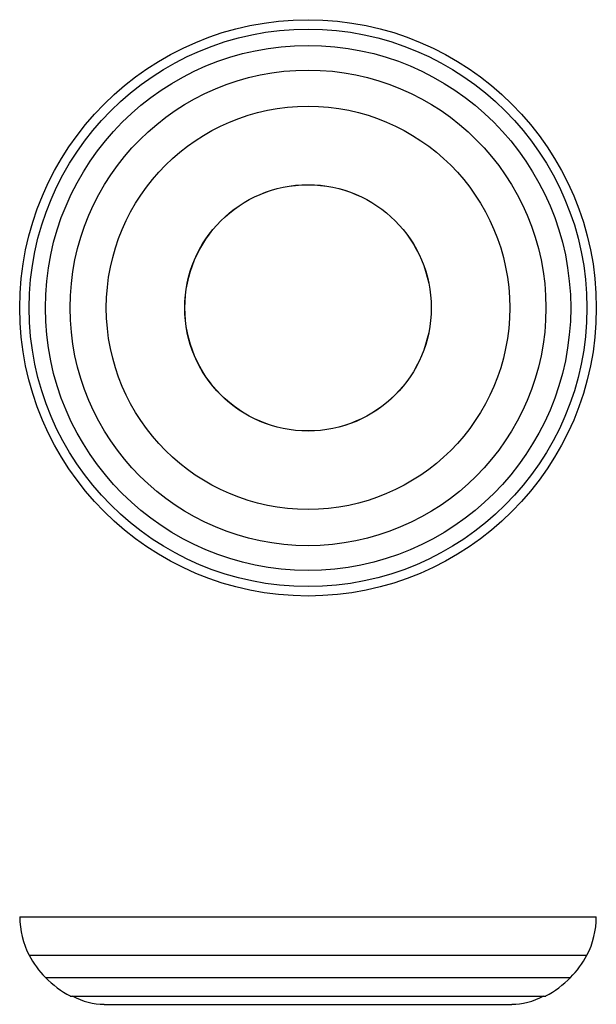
# Model space of a CAD drawing. Header units: millimetres. Extents: x 372 to 990, y 387 to 1443.
import ezdxf

# ---------------------------------------------------------------- set-up
doc = ezdxf.new("R2010")
doc.units = ezdxf.units.MM
doc.header["$LTSCALE"] = 10

msp = doc.modelspace()

# ---------------------------------------------------------------- linework, layer by layer
at = {"color": 7, "linetype": 'Continuous', "lineweight": 25}
for p, q in [((372, 480.8), (990, 480.8)), ((382, 439.5), (979.9, 439.5)), ((399.5, 415.8), (962.5, 415.8)), ((426, 395.8), (936, 395.8)), ((462.6, 386.9), (899.3, 386.9))]:
    msp.add_line(p, q, dxfattribs=at)
for radius in [309, 298.9, 281.5, 255, 216.2, 132.1, 132]:
    msp.add_circle((681, 1133.7), radius, dxfattribs=at)
for centre, start, end in [((462, 480.8), 180, 207.347), ((900, 480.8), 332.653, 0)]:
    msp.add_arc(centre, 90, start, end, dxfattribs=at)
for centre, major_axis, ratio, start_param, end_param in [((425.3, 454.8), (38.7, -55.3), 0.666667, 4.529728, 4.969015), ((936.6, 454.8), (-38.7, -55.3), 0.666667, 1.31417, 1.753457), ((438.7, 470.9), (53, -76.4), 0.706218, 4.960409, 5.336435), ((923.2, 470.9), (-53, -76.4), 0.706218, 0.94675, 1.322776), ((438.7, 472), (53, -76.4), 0.706218, 5.3656, 5.82714), ((923.2, 472), (-53, -76.4), 0.706218, 0.456045, 0.917586)]:
    msp.add_ellipse(centre, major_axis=major_axis, ratio=ratio, start_param=start_param, end_param=end_param, dxfattribs=at)

doc.saveas('drawing.dxf')
